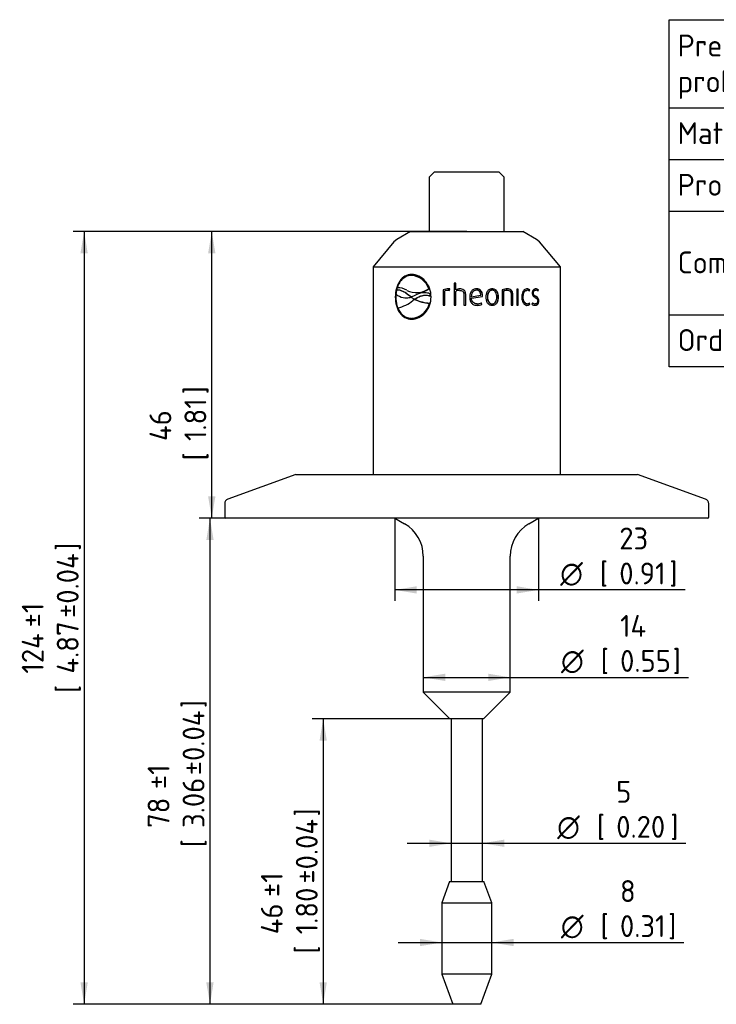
# Model space of a CAD drawing. Header units: millimetres. Extents: x 0 to 296, y -88 to 206.
# Tile 3 of 4: x 82 to 194, y 48 to 206. Entities that reach past the tile are written whole.
import ezdxf
from ezdxf.enums import TextEntityAlignment as Align

# ---------------------------------------------------------------- set-up
doc = ezdxf.new("R2010")
doc.units = ezdxf.units.MM
doc.layers.add('Default', color=7, linetype='Continuous')
doc.layers.add('SRV-HS-X3-25T', color=7, linetype='Continuous')
doc.styles.add('SEACAD_Solid_Edge_ISO', font='seiso.ttf')
doc.styles.add('SEACAD_Solid_Edge_ISO1_Symbols', font='semeci1.ttf')
doc.dimstyles.new('Rheonics_Publish', dxfattribs={"dimtxt": 3.5, "dimasz": 3.5, "dimexe": 1.75, "dimexo": 0, "dimgap": 0.875, "dimtad": 1, "dimdec": 0, "dimdsep": 46, "dimtxsty": 'SEACAD_Solid_Edge_ISO', "dimblk1": '_SE_FILLED', "dimblk2": '_SE_FILLED', "dimsah": 1, "dimcen": 1.75, "dimazin": 0, "dimtfac": 0.5, "dimtdec": 3, "dimtmove": 0, "dimatfit": 3, "dimfxl": 1, "dimarcsym": 0})

# ---------------------------------------------------------------- blocks, each defined once
blk = doc.blocks.new('SE')
at = {"layer": 'Default', "color": 7, "linetype": 'Continuous'}
for p, q in [((241.54, 205.6), (241.54, 191.52)), ((186.22, 191.52), (293.6, 191.52)), ((241.54, 191.52), (241.54, 183.25)), ((186.22, 183.25), (293.6, 183.25)), ((241.54, 183.25), (241.54, 174.97)), ((186.22, 174.97), (293.6, 174.97)), ((241.54, 174.97), (241.54, 166.69)), ((241.54, 166.69), (293.6, 166.69)), ((241.54, 166.69), (241.54, 158.41)), ((186.22, 158.41), (293.6, 158.41)), ((241.54, 158.41), (241.54, 150.06))]:
    blk.add_line(p, q, dxfattribs=at)
blk.add_lwpolyline([(186.22, 150.06), (186.22, 205.6), (293.6, 205.6), (293.6, 150.06), (186.22, 150.06)], dxfattribs=at)
at = {"layer": 'Default', "color": 7, "linetype": 'Continuous', "style": 'SEACAD_Solid_Edge_ISO'}
for s, p in [('Pressure-Rating of the sensor', (187.57, 203.22)), ('As specified in order', (242.81, 203.22)), ('probe', (187.57, 197.49)), ('confirmation', (242.81, 197.49)), ('Material', (187.57, 189.21)), ('316L', (242.81, 189.21)), ('Tri-Clamp 2.5"', (242.81, 180.94)), ('Process connection', (187.57, 180.94)), ('ISO1127 DN50', (242.81, 172.66)), ('Compatible with', (187.57, 168.52)), ('ASME-BPE 2 1/2"', (242.81, 164.38)), ('Order Code', (187.57, 156.1)), ('SRV-HD-X3-25T', (242.81, 156.1))]:
    blk.add_text(s, height=3.5, dxfattribs=at).set_placement(p, align=Align.TOP_LEFT)
blk = doc.blocks.new('SE1')
at = {"layer": 'SRV-HS-X3-25T', "color": 7, "linetype": 'Continuous'}
for p, q in [((148.61, 181.22), (147.81, 180.42)), ((159.01, 181.22), (148.61, 181.22)), ((159.81, 180.42), (159.01, 181.22)), ((147.81, 180.42), (147.81, 171.72)), ((159.81, 171.72), (159.81, 180.42)), ((144.81, 171.72), (142.63, 170.46)), ((144.81, 171.72), (162.81, 171.72)), ((164.99, 170.46), (162.81, 171.72)), ((142.63, 170.46), (142.16, 170.07)), ((165.45, 170.07), (164.99, 170.46)), ((142.16, 170.07), (138.81, 166.07)), ((168.81, 166.07), (165.45, 170.07)), ((138.81, 166.07), (168.81, 166.07)), ((138.81, 166.07), (138.81, 132.86)), ((168.81, 132.86), (168.81, 166.07)), ((144.93, 164.69), (144.88, 164.69)), ((145.04, 164.69), (144.99, 164.69)), ((142.58, 162.32), (142.48, 161.69)), ((142.8, 162.34), (142.74, 162.34)), ((147.78, 162.57), (147.73, 162.57)), ((150.05, 162.37), (150.03, 162.37)), ((150.03, 162.37), (150.03, 159.95)), ((150.05, 162.37), (150.05, 159.95)), ((150.87, 162.31), (150.85, 162.31)), ((150.85, 162.31), (151.03, 162.3)), ((150.9, 162.55), (150.88, 162.55)), ((150.92, 162.31), (150.9, 162.31)), ((150.92, 162.31), (151.03, 162.3)), ((151.03, 162.3), (151.09, 162.53)), ((152.05, 163.45), (151.78, 163.45)), ((151.78, 163.45), (151.78, 159.95)), ((151.79, 163.45), (151.79, 159.95)), ((152.05, 162.38), (152.05, 163.45)), ((152.06, 162.38), (152.05, 162.38)), ((152.66, 162.3), (152.65, 162.3)), ((152.7, 162.54), (152.69, 162.54)), ((155.35, 162.32), (155.36, 162.32)), ((157.86, 162.31), (157.89, 162.31)), ((159.49, 162.37), (159.49, 159.95)), ((160.27, 162.31), (160.31, 162.31)), ((162.07, 162.5), (161.83, 162.5)), ((161.83, 162.5), (161.83, 159.95)), ((162.01, 159.95), (162.01, 162.5)), ((162.07, 159.95), (162.07, 162.5)), ((163.41, 162.31), (163.48, 162.31)), ((163.79, 162.2), (163.85, 162.37)), ((163.84, 162.16), (163.92, 162.37)), ((163.85, 162.37), (163.92, 162.37)), ((164.79, 162.32), (164.87, 162.32)), ((165.16, 162.21), (165.22, 162.37)), ((165.22, 162.37), (165.29, 162.37)), ((165.22, 162.16), (165.29, 162.37)), ((142.44, 161.26), (142.37, 161.26)), ((144.19, 161.11), (144.24, 161.11)), ((144.57, 161.49), (144.52, 161.49)), ((144.84, 161.25), (144.52, 161.49)), ((144.89, 161.25), (144.57, 161.49)), ((144.89, 161.25), (144.84, 161.25)), ((144.92, 161.24), (144.84, 161.25)), ((144.85, 161.22), (144.88, 161.22)), ((144.88, 161.22), (145.45, 160.88)), ((144.93, 161.25), (144.89, 161.25)), ((145.52, 161.49), (144.92, 161.24)), ((145.43, 160.86), (145.18, 160.67)), ((145.48, 160.87), (145.43, 160.86)), ((145.47, 160.86), (145.43, 160.86)), ((145.49, 160.88), (145.45, 160.88)), ((145.52, 160.87), (145.47, 160.86)), ((145.52, 160.87), (145.48, 160.87)), ((145.79, 161.93), (145.84, 161.93)), ((147.01, 161.91), (146.96, 161.91)), ((147.98, 161.76), (147.93, 161.76)), ((147.97, 161.37), (147.93, 161.76)), ((148.01, 161.37), (147.97, 161.37)), ((148.01, 161.37), (147.98, 161.76)), ((150.3, 159.95), (150.3, 162.21)), ((152.05, 159.95), (152.05, 162.14)), ((153.36, 161.69), (153.36, 161.69)), ((153.36, 161.69), (153.36, 159.95)), ((153.36, 161.69), (153.36, 159.95)), ((153.64, 159.95), (153.64, 161.71)), ((154.54, 161.29), (156.07, 161.51)), ((154.54, 161.29), (154.54, 161.29)), ((154.55, 161.08), (156.31, 161.34)), ((154.55, 161.08), (156.33, 161.34)), ((154.55, 161.08), (154.55, 161.08)), ((156.31, 161.34), (156.32, 161.49)), ((156.31, 161.34), (156.33, 161.34)), ((156.32, 161.49), (156.33, 161.49)), ((156.33, 161.34), (156.33, 161.49)), ((157.12, 161.23), (157.14, 161.23)), ((158.85, 161.23), (158.89, 161.23)), ((159.71, 159.95), (159.71, 162.21)), ((159.71, 162.21), (159.75, 162.21)), ((159.75, 159.95), (159.75, 162.21)), ((160.93, 161.69), (160.93, 159.95)), ((161.12, 159.95), (161.12, 161.71)), ((161.12, 161.71), (161.17, 161.71)), ((161.17, 159.95), (161.17, 161.71)), ((162.78, 161.23), (162.84, 161.23)), ((164.42, 161.89), (164.49, 161.89)), ((147.88, 160.26), (147.84, 160.26)), ((150.03, 159.95), (150.3, 159.95)), ((151.78, 159.95), (152.05, 159.95)), ((153.36, 159.95), (153.64, 159.95)), ((155.46, 159.91), (155.47, 159.91)), ((155.47, 160.14), (155.48, 160.14)), ((156.24, 160.08), (156.14, 160.3)), ((156.25, 160.08), (156.16, 160.3)), ((156.24, 160.08), (156.25, 160.08)), ((157.86, 160.14), (157.89, 160.14)), ((159.49, 159.95), (159.75, 159.95)), ((160.93, 159.95), (161.17, 159.95)), ((161.83, 159.95), (162.07, 159.95)), ((163.41, 160.15), (163.48, 160.15)), ((163.85, 160.08), (163.79, 160.26)), ((163.92, 160.08), (163.84, 160.29)), ((163.85, 160.08), (163.92, 160.08)), ((164.32, 160.3), (164.24, 160.08)), ((164.68, 160.14), (164.75, 160.14)), ((165.28, 160.6), (165.35, 160.6)), ((145.08, 157.83), (145.13, 157.83)), ((126.46, 132.86), (115.58, 128.9)), ((126.46, 132.86), (181.15, 132.86)), ((192.03, 128.9), (181.15, 132.86)), ((115.06, 128.15), (115.06, 126.06)), ((192.56, 126.06), (192.56, 128.15)), ((192.36, 125.86), (115.26, 125.86)), ((142.31, 125.86), (143.86, 124.97)), ((163.76, 124.97), (165.3, 125.86)), ((146.86, 119.77), (146.86, 98.02)), ((160.76, 98.02), (160.76, 119.77)), ((160.76, 98.02), (146.86, 98.02)), ((146.86, 98.02), (151.11, 93.77)), ((156.51, 93.77), (160.76, 98.02)), ((156.51, 93.77), (151.11, 93.77)), ((151.3, 93.77), (151.3, 67.76)), ((156.32, 67.76), (156.32, 93.77)), ((151.06, 67.76), (149.81, 64.33)), ((151.06, 67.76), (156.56, 67.76)), ((157.81, 64.33), (156.56, 67.76)), ((149.81, 64.33), (157.81, 64.33)), ((149.81, 64.33), (149.81, 52.9)), ((157.81, 52.9), (157.81, 64.33)), ((157.81, 52.9), (149.81, 52.9)), ((149.81, 52.9), (151.56, 48.09)), ((156.06, 48.09), (157.81, 52.9)), ((156.06, 48.09), (151.56, 48.09))]:
    blk.add_line(p, q, dxfattribs=at)
for centre, radius, start, end in [((144.78, 161.58), 3.11, 18.4999, 86.1176), ((144.83, 161.58), 3.11, 18.5075, 86.1059), ((142.85, 160.28), 2.44, 56.2991, 93.9325), ((145.75, 165.32), 3.39, 242.8184, 305.6787), ((145.8, 165.33), 3.39, 270.5575, 305.6844), ((150.86, 160.45), 2.1, 89.5326, 113.5431), ((150.88, 160.47), 2.07, 89.5341, 113.6923), ((150.83, 160.83), 1.48, 89.2309, 111.0846), ((150.96, 161.93), 0.619, 76.7264, 96.9955), ((152.72, 161.11), 1.43, 91.1175, 117.8808), ((152.67, 161.08), 1.23, 90.6654, 120.0613), ((152.73, 161.13), 1.41, 91.1347, 118.0499), ((160.31, 160.52), 2.02, 90.0786, 113.9903), ((160.25, 160.84), 1.48, 89.4045, 111.6178), ((160.29, 160.82), 1.49, 89.4049, 111.4803), ((163.39, 161.86), 0.684, 48.1182, 89.5731), ((163.46, 161.85), 0.691, 48.3393, 89.6093), ((163.47, 161.75), 0.558, 47.5106, 88.9653), ((164.78, 161.9), 0.642, 46.6903, 89.936), ((164.85, 161.9), 0.648, 46.9151, 89.9737), ((164.85, 161.79), 0.534, 45.0444, 88.0475), ((144.1, 163.64), 2.53, 230.4463, 287.3081), ((141.62, 164.94), 5.56, 282.1927, 309.8702), ((144.15, 163.63), 2.53, 272.0178, 287.3294), ((148.08, 166.17), 5.92, 243.7976, 267.6141), ((147.02, 158.98), 2.93, 71.8329, 120.8843), ((148.13, 166.17), 5.91, 243.7927, 267.6195), ((147.07, 158.98), 2.93, 71.8329, 91.1602), ((144.76, 160.98), 3.16, 274.2135, 346.9345), ((144.8, 160.99), 3.17, 275.9833, 346.8342), ((155.49, 161.58), 1.68, 268.8191, 296.4176), ((155.5, 161.6), 1.7, 268.8208, 296.253), ((155.49, 161.61), 1.47, 269.4308, 297.0026), ((163.4, 160.58), 0.673, 270.0679, 312.2409), ((163.45, 160.6), 0.697, 270.3792, 311.4693), ((163.47, 160.7), 0.557, 270.9876, 312.5425), ((164.77, 160.8), 0.889, 233.4447, 268.7134), ((164.72, 160.91), 0.773, 237.3661, 266.4954), ((164.8, 160.92), 0.782, 232.4563, 266.5347), ((115.86, 128.15), 0.8, 110, 180), ((191.76, 128.15), 0.8, 0, 70), ((115.26, 126.06), 0.2, 180, 270), ((192.36, 126.06), 0.2, 270, 0), ((140.86, 119.77), 6, 0, 60), ((166.76, 119.77), 6, 120, 180)]:
    blk.add_arc(centre, radius, start, end, dxfattribs=at)
for points, knots in [([(144.99, 164.84), (144.61, 164.83), (144.24, 164.75), (143.59, 164.39), (143.31, 164.12), (142.85, 163.46), (142.67, 163.06), (142.43, 162.19), (142.38, 161.73), (142.37, 161.26)], [0, 0, 0, 0, 0.25, 0.25, 0.5, 0.5, 0.75, 0.75, 1, 1, 1, 1]), ([(145.05, 164.84), (144.67, 164.83), (144.3, 164.74), (143.65, 164.38), (143.37, 164.11), (142.91, 163.45), (142.74, 163.06), (142.5, 162.19), (142.45, 161.73), (142.44, 161.26)], [0, 0, 0, 0, 0.25, 0.25, 0.5, 0.5, 0.75, 0.75, 1, 1, 1, 1]), ([(144.99, 164.69), (144.92, 164.69), (144.86, 164.69), (144.73, 164.68), (144.66, 164.67), (144.48, 164.63), (144.35, 164.6), (144.11, 164.51), (144, 164.45), (143.78, 164.32), (143.67, 164.24), (143.37, 163.98), (143.2, 163.77), (142.97, 163.4), (142.91, 163.28), (142.81, 163.07), (142.79, 163), (142.73, 162.86), (142.71, 162.79), (142.68, 162.71)], [0, 0, 0, 0, 0.0625, 0.0625, 0.125, 0.125, 0.25, 0.25, 0.375, 0.375, 0.5, 0.5, 0.75, 0.75, 0.875, 0.875, 0.9375, 0.9375, 1, 1, 1, 1]), ([(148.11, 161.26), (148.1, 161.73), (148.02, 162.2), (147.69, 163.07), (147.45, 163.46), (146.85, 164.13), (146.5, 164.39), (145.76, 164.75), (145.37, 164.83), (144.99, 164.84)], [0, 0, 0, 0, 0.25, 0.25, 0.5, 0.5, 0.75, 0.75, 1, 1, 1, 1]), ([(144.52, 161.49), (144.44, 161.56), (144.37, 161.62), (144.21, 161.74), (144.13, 161.8), (143.89, 161.97), (143.72, 162.07), (143.4, 162.22), (143.23, 162.28), (142.98, 162.33), (142.9, 162.34), (142.74, 162.34), (142.66, 162.33), (142.58, 162.32)], [0, 0, 0, 0, 0.125, 0.125, 0.25, 0.25, 0.5, 0.5, 0.75, 0.75, 0.875, 0.875, 1, 1, 1, 1]), ([(144.57, 161.49), (144.49, 161.56), (144.41, 161.62), (144.26, 161.75), (144.18, 161.8), (143.94, 161.97), (143.77, 162.07), (143.45, 162.22), (143.28, 162.28), (143.04, 162.33), (142.95, 162.34), (142.84, 162.34), (142.82, 162.34), (142.79, 162.34)], [0, 0, 0, 0, 0.125, 0.125, 0.25, 0.25, 0.5, 0.5, 0.75, 0.75, 0.875, 0.875, 0.914406, 0.914406, 0.914406, 0.914406]), ([(152.65, 162.3), (152.74, 162.3), (152.83, 162.3), (153, 162.25), (153.09, 162.22), (153.23, 162.11), (153.28, 162.04), (153.35, 161.87), (153.36, 161.78), (153.36, 161.69)], [0, 0, 0, 0, 0.25, 0.25, 0.5, 0.5, 0.75, 0.75, 1, 1, 1, 1]), ([(152.66, 162.3), (152.75, 162.3), (152.84, 162.3), (153.01, 162.25), (153.09, 162.22), (153.23, 162.11), (153.29, 162.03), (153.35, 161.87), (153.36, 161.78), (153.36, 161.69)], [0, 0, 0, 0, 0.25, 0.25, 0.5, 0.5, 0.75, 0.75, 1, 1, 1, 1]), ([(153.64, 161.71), (153.64, 161.77), (153.64, 161.83), (153.61, 161.94), (153.6, 162), (153.55, 162.11), (153.52, 162.16), (153.45, 162.26), (153.41, 162.3), (153.27, 162.42), (153.16, 162.47), (152.93, 162.53), (152.81, 162.54), (152.69, 162.54)], [0, 0, 0, 0, 0.125, 0.125, 0.25, 0.25, 0.375, 0.375, 0.5, 0.5, 0.75, 0.75, 1, 1, 1, 1]), ([(155.36, 162.55), (155.28, 162.54), (155.2, 162.54), (155.04, 162.5), (154.97, 162.48), (154.76, 162.37), (154.63, 162.26), (154.45, 162), (154.38, 161.85), (154.32, 161.63), (154.31, 161.55), (154.29, 161.39), (154.29, 161.31), (154.29, 161.23)], [0, 0, 0, 0, 0.125, 0.125, 0.25, 0.25, 0.5, 0.5, 0.75, 0.75, 0.875, 0.875, 1, 1, 1, 1]), ([(155.36, 162.32), (155.24, 162.32), (155.11, 162.29), (154.9, 162.18), (154.8, 162.09), (154.66, 161.89), (154.62, 161.77), (154.56, 161.53), (154.55, 161.41), (154.54, 161.29)], [0, 0, 0, 0, 0.25, 0.25, 0.5, 0.5, 0.75, 0.75, 1, 1, 1, 1]), ([(155.35, 162.32), (155.23, 162.32), (155.1, 162.29), (154.89, 162.18), (154.79, 162.09), (154.66, 161.89), (154.61, 161.77), (154.55, 161.53), (154.54, 161.41), (154.54, 161.29)], [0, 0, 0, 0, 0.25, 0.25, 0.5, 0.5, 0.75, 0.75, 1, 1, 1, 1]), ([(156.32, 161.49), (156.31, 161.56), (156.31, 161.63), (156.29, 161.76), (156.28, 161.83), (156.22, 162.02), (156.16, 162.15), (155.99, 162.35), (155.87, 162.43), (155.68, 162.5), (155.62, 162.52), (155.49, 162.54), (155.42, 162.54), (155.35, 162.55)], [0, 0, 0, 0, 0.125, 0.125, 0.25, 0.25, 0.5, 0.5, 0.75, 0.75, 0.875, 0.875, 1, 1, 1, 1]), ([(156.33, 161.49), (156.33, 161.56), (156.33, 161.63), (156.31, 161.76), (156.3, 161.83), (156.24, 162.02), (156.18, 162.15), (156, 162.35), (155.88, 162.43), (155.69, 162.5), (155.63, 162.52), (155.5, 162.54), (155.43, 162.54), (155.36, 162.55)], [0, 0, 0, 0, 0.125, 0.125, 0.25, 0.25, 0.5, 0.5, 0.75, 0.75, 0.875, 0.875, 1, 1, 1, 1]), ([(156.07, 161.51), (156.06, 161.61), (156.05, 161.72), (156, 161.91), (155.96, 162.01), (155.84, 162.17), (155.75, 162.23), (155.56, 162.31), (155.46, 162.32), (155.36, 162.32)], [0, 0, 0, 0, 0.25, 0.25, 0.5, 0.5, 0.75, 0.75, 1, 1, 1, 1]), ([(157.89, 162.55), (157.81, 162.54), (157.74, 162.54), (157.59, 162.5), (157.51, 162.48), (157.31, 162.37), (157.19, 162.26), (157.02, 162), (156.96, 161.85), (156.9, 161.62), (156.89, 161.54), (156.87, 161.39), (156.87, 161.31), (156.87, 161.23)], [0, 0, 0, 0, 0.125, 0.125, 0.25, 0.25, 0.5, 0.5, 0.75, 0.75, 0.875, 0.875, 1, 1, 1, 1]), ([(157.86, 162.31), (157.8, 162.31), (157.74, 162.31), (157.62, 162.28), (157.57, 162.25), (157.41, 162.16), (157.33, 162.06), (157.21, 161.84), (157.18, 161.72), (157.13, 161.48), (157.12, 161.35), (157.12, 161.23)], [0, 0, 0, 0, 0.125, 0.125, 0.25, 0.25, 0.5, 0.5, 0.75, 0.75, 1, 1, 1, 1]), ([(157.89, 162.31), (157.83, 162.31), (157.77, 162.31), (157.65, 162.28), (157.59, 162.25), (157.44, 162.16), (157.35, 162.06), (157.24, 161.84), (157.2, 161.72), (157.15, 161.48), (157.14, 161.35), (157.14, 161.23)], [0, 0, 0, 0, 0.125, 0.125, 0.25, 0.25, 0.5, 0.5, 0.75, 0.75, 1, 1, 1, 1]), ([(158.85, 161.23), (158.85, 161.31), (158.85, 161.39), (158.83, 161.54), (158.82, 161.62), (158.79, 161.77), (158.76, 161.85), (158.71, 161.99), (158.67, 162.06), (158.59, 162.19), (158.54, 162.25), (158.43, 162.36), (158.37, 162.41), (158.23, 162.48), (158.16, 162.5), (158.01, 162.54), (157.94, 162.54), (157.86, 162.55)], [0, 0, 0, 0, 0.125, 0.125, 0.25, 0.25, 0.375, 0.375, 0.5, 0.5, 0.625, 0.625, 0.75, 0.75, 0.875, 0.875, 1, 1, 1, 1]), ([(158.89, 161.23), (158.89, 161.31), (158.88, 161.39), (158.87, 161.54), (158.85, 161.62), (158.82, 161.77), (158.8, 161.85), (158.74, 161.99), (158.7, 162.06), (158.62, 162.2), (158.57, 162.26), (158.46, 162.36), (158.4, 162.41), (158.26, 162.48), (158.19, 162.5), (158.04, 162.54), (157.97, 162.54), (157.89, 162.55)], [0, 0, 0, 0, 0.125, 0.125, 0.25, 0.25, 0.375, 0.375, 0.5, 0.5, 0.625, 0.625, 0.75, 0.75, 0.875, 0.875, 1, 1, 1, 1]), ([(158.62, 161.23), (158.62, 161.35), (158.61, 161.48), (158.57, 161.72), (158.53, 161.84), (158.42, 162.06), (158.34, 162.16), (158.18, 162.25), (158.13, 162.28), (158.01, 162.31), (157.95, 162.31), (157.89, 162.31)], [0, 0, 0, 0, 0.25, 0.25, 0.5, 0.5, 0.75, 0.75, 0.875, 0.875, 1, 1, 1, 1]), ([(161.12, 161.71), (161.12, 161.77), (161.12, 161.83), (161.1, 161.95), (161.09, 162.01), (161.05, 162.12), (161.02, 162.17), (160.96, 162.27), (160.92, 162.31), (160.79, 162.42), (160.69, 162.47), (160.49, 162.53), (160.38, 162.54), (160.27, 162.55)], [0, 0, 0, 0, 0.125, 0.125, 0.25, 0.25, 0.375, 0.375, 0.5, 0.5, 0.75, 0.75, 1, 1, 1, 1]), ([(161.17, 161.71), (161.17, 161.77), (161.17, 161.83), (161.15, 161.95), (161.14, 162.01), (161.1, 162.12), (161.07, 162.17), (161, 162.27), (160.97, 162.31), (160.84, 162.43), (160.74, 162.47), (160.53, 162.53), (160.42, 162.54), (160.31, 162.55)], [0, 0, 0, 0, 0.125, 0.125, 0.25, 0.25, 0.375, 0.375, 0.5, 0.5, 0.75, 0.75, 1, 1, 1, 1]), ([(160.31, 162.31), (160.39, 162.31), (160.47, 162.31), (160.62, 162.26), (160.69, 162.22), (160.81, 162.11), (160.86, 162.03), (160.92, 161.87), (160.93, 161.78), (160.93, 161.69)], [0, 0, 0, 0, 0.25, 0.25, 0.5, 0.5, 0.75, 0.75, 1, 1, 1, 1]), ([(163.46, 162.55), (163.34, 162.54), (163.22, 162.51), (162.99, 162.37), (162.89, 162.26), (162.74, 162), (162.69, 161.85), (162.65, 161.62), (162.63, 161.55), (162.62, 161.39), (162.62, 161.31), (162.62, 161.23)], [0, 0, 0, 0, 0.25, 0.25, 0.5, 0.5, 0.75, 0.75, 0.875, 0.875, 1, 1, 1, 1]), ([(162.78, 161.23), (162.79, 161.35), (162.79, 161.48), (162.83, 161.73), (162.87, 161.85), (162.97, 162.06), (163.05, 162.15), (163.17, 162.25), (163.22, 162.27), (163.31, 162.3), (163.36, 162.31), (163.41, 162.31)], [0, 0, 0, 0, 0.25, 0.25, 0.5, 0.5, 0.75, 0.75, 0.875, 0.875, 1, 1, 1, 1]), ([(162.84, 161.23), (162.85, 161.35), (162.85, 161.48), (162.9, 161.73), (162.93, 161.85), (163.01, 162.01), (163.04, 162.06), (163.11, 162.15), (163.15, 162.19), (163.24, 162.25), (163.28, 162.27), (163.38, 162.3), (163.43, 162.31), (163.48, 162.31)], [0, 0, 0, 0, 0.25, 0.25, 0.5, 0.5, 0.625, 0.625, 0.75, 0.75, 0.875, 0.875, 1, 1, 1, 1]), ([(164.85, 162.55), (164.79, 162.54), (164.72, 162.54), (164.59, 162.49), (164.53, 162.45), (164.42, 162.33), (164.37, 162.26), (164.32, 162.13), (164.31, 162.08), (164.29, 161.99), (164.29, 161.94), (164.29, 161.89)], [0, 0, 0, 0, 0.25, 0.25, 0.5, 0.5, 0.75, 0.75, 0.875, 0.875, 1, 1, 1, 1]), ([(164.42, 161.89), (164.42, 161.95), (164.43, 162.02), (164.47, 162.13), (164.5, 162.18), (164.58, 162.25), (164.62, 162.28), (164.7, 162.31), (164.75, 162.32), (164.79, 162.32)], [0, 0, 0, 0, 0.25, 0.25, 0.5, 0.5, 0.75, 0.75, 1, 1, 1, 1]), ([(164.49, 161.89), (164.49, 161.95), (164.5, 162.02), (164.55, 162.13), (164.58, 162.18), (164.65, 162.25), (164.69, 162.28), (164.78, 162.31), (164.82, 162.32), (164.87, 162.32)], [0, 0, 0, 0, 0.25, 0.25, 0.5, 0.5, 0.75, 0.75, 1, 1, 1, 1]), ([(142.37, 161.26), (142.38, 160.78), (142.43, 160.31), (142.67, 159.45), (142.84, 159.05), (143.31, 158.39), (143.59, 158.13), (144.24, 157.77), (144.61, 157.69), (144.99, 157.67)], [0, 0, 0, 0, 0.25, 0.25, 0.5, 0.5, 0.75, 0.75, 1, 1, 1, 1]), ([(142.44, 161.26), (142.45, 160.79), (142.5, 160.31), (142.74, 159.45), (142.92, 159.06), (143.37, 158.4), (143.66, 158.13), (144.3, 157.77), (144.67, 157.69), (145.05, 157.67)], [0, 0, 0, 0, 0.25, 0.25, 0.5, 0.5, 0.75, 0.75, 1, 1, 1, 1]), ([(144.99, 157.67), (145.37, 157.69), (145.77, 157.77), (146.5, 158.13), (146.86, 158.39), (147.45, 159.05), (147.69, 159.45), (148.02, 160.32), (148.1, 160.79), (148.11, 161.26)], [0, 0, 0, 0, 0.25, 0.25, 0.5, 0.5, 0.75, 0.75, 1, 1, 1, 1]), ([(145.45, 160.88), (145.54, 160.94), (145.63, 161), (145.82, 161.12), (145.91, 161.17), (146.21, 161.32), (146.42, 161.4), (146.74, 161.48), (146.85, 161.5), (147.07, 161.52), (147.18, 161.53), (147.41, 161.52), (147.52, 161.5), (147.69, 161.47), (147.75, 161.45), (147.86, 161.42), (147.91, 161.39), (147.97, 161.37)], [0, 0, 0, 0, 0.125, 0.125, 0.25, 0.25, 0.5, 0.5, 0.625, 0.625, 0.75, 0.75, 0.875, 0.875, 0.9375, 0.9375, 1, 1, 1, 1]), ([(145.49, 160.88), (145.59, 160.94), (145.68, 161), (145.87, 161.12), (145.96, 161.17), (146.26, 161.32), (146.47, 161.4), (146.79, 161.48), (146.89, 161.5), (147.06, 161.52), (147.11, 161.52), (147.16, 161.52)], [0, 0, 0, 0, 0.125, 0.125, 0.25, 0.25, 0.5, 0.5, 0.625, 0.625, 0.6840634, 0.6840634, 0.6840634, 0.6840634]), ([(154.29, 161.23), (154.29, 161.14), (154.29, 161.06), (154.31, 160.89), (154.33, 160.81), (154.39, 160.57), (154.46, 160.41), (154.68, 160.15), (154.82, 160.05), (155.05, 159.96), (155.13, 159.94), (155.3, 159.91), (155.38, 159.91), (155.47, 159.91)], [0, 0, 0, 0, 0.125, 0.125, 0.25, 0.25, 0.5, 0.5, 0.75, 0.75, 0.875, 0.875, 1, 1, 1, 1]), ([(155.47, 160.14), (155.34, 160.14), (155.22, 160.16), (154.99, 160.24), (154.88, 160.31), (154.72, 160.49), (154.66, 160.6), (154.6, 160.77), (154.58, 160.83), (154.56, 160.95), (154.55, 161.02), (154.55, 161.08)], [0, 0, 0, 0, 0.25, 0.25, 0.5, 0.5, 0.75, 0.75, 0.875, 0.875, 1, 1, 1, 1]), ([(155.48, 160.14), (155.35, 160.14), (155.23, 160.16), (155, 160.24), (154.89, 160.31), (154.72, 160.49), (154.66, 160.6), (154.6, 160.77), (154.59, 160.83), (154.57, 160.95), (154.56, 161.02), (154.55, 161.08)], [0, 0, 0, 0, 0.25, 0.25, 0.5, 0.5, 0.75, 0.75, 0.875, 0.875, 1, 1, 1, 1]), ([(156.87, 161.23), (156.87, 161.15), (156.87, 161.07), (156.89, 160.91), (156.9, 160.83), (156.94, 160.68), (156.96, 160.61), (157.02, 160.46), (157.06, 160.39), (157.15, 160.26), (157.2, 160.2), (157.31, 160.09), (157.37, 160.05), (157.51, 159.97), (157.59, 159.95), (157.73, 159.91), (157.81, 159.91), (157.89, 159.91)], [0, 0, 0, 0, 0.125, 0.125, 0.25, 0.25, 0.375, 0.375, 0.5, 0.5, 0.625, 0.625, 0.75, 0.75, 0.875, 0.875, 1, 1, 1, 1]), ([(157.12, 161.23), (157.12, 161.1), (157.13, 160.98), (157.18, 160.74), (157.21, 160.62), (157.33, 160.4), (157.41, 160.3), (157.57, 160.2), (157.62, 160.18), (157.74, 160.15), (157.8, 160.14), (157.86, 160.14)], [0, 0, 0, 0, 0.25, 0.25, 0.5, 0.5, 0.75, 0.75, 0.875, 0.875, 1, 1, 1, 1]), ([(157.14, 161.23), (157.14, 161.1), (157.15, 160.98), (157.2, 160.74), (157.24, 160.62), (157.35, 160.4), (157.44, 160.3), (157.59, 160.2), (157.65, 160.18), (157.77, 160.15), (157.83, 160.14), (157.89, 160.14)], [0, 0, 0, 0, 0.25, 0.25, 0.5, 0.5, 0.75, 0.75, 0.875, 0.875, 1, 1, 1, 1]), ([(157.86, 159.91), (157.94, 159.91), (158.01, 159.91), (158.16, 159.95), (158.23, 159.97), (158.43, 160.08), (158.55, 160.2), (158.71, 160.46), (158.77, 160.61), (158.82, 160.84), (158.83, 160.91), (158.85, 161.07), (158.85, 161.15), (158.85, 161.23)], [0, 0, 0, 0, 0.125, 0.125, 0.25, 0.25, 0.5, 0.5, 0.75, 0.75, 0.875, 0.875, 1, 1, 1, 1]), ([(157.89, 160.14), (157.95, 160.14), (158.01, 160.15), (158.13, 160.18), (158.18, 160.2), (158.34, 160.3), (158.42, 160.4), (158.53, 160.61), (158.57, 160.73), (158.61, 160.98), (158.62, 161.1), (158.62, 161.23)], [0, 0, 0, 0, 0.125, 0.125, 0.25, 0.25, 0.5, 0.5, 0.75, 0.75, 1, 1, 1, 1]), ([(157.89, 159.91), (157.97, 159.91), (158.04, 159.91), (158.19, 159.95), (158.26, 159.97), (158.46, 160.08), (158.58, 160.19), (158.75, 160.46), (158.8, 160.61), (158.85, 160.83), (158.87, 160.91), (158.88, 161.07), (158.89, 161.15), (158.89, 161.23)], [0, 0, 0, 0, 0.125, 0.125, 0.25, 0.25, 0.5, 0.5, 0.75, 0.75, 0.875, 0.875, 1, 1, 1, 1]), ([(162.62, 161.23), (162.62, 161.15), (162.62, 161.07), (162.63, 160.91), (162.65, 160.83), (162.69, 160.6), (162.74, 160.45), (162.86, 160.26), (162.9, 160.2), (162.99, 160.09), (163.05, 160.05), (163.16, 159.98), (163.22, 159.95), (163.34, 159.92), (163.4, 159.91), (163.46, 159.91)], [0, 0, 0, 0, 0.125, 0.125, 0.25, 0.25, 0.5, 0.5, 0.625, 0.625, 0.75, 0.75, 0.875, 0.875, 1, 1, 1, 1]), ([(163.41, 160.15), (163.31, 160.15), (163.22, 160.18), (163.05, 160.31), (162.97, 160.4), (162.87, 160.61), (162.83, 160.73), (162.79, 160.98), (162.79, 161.1), (162.78, 161.23)], [0, 0, 0, 0, 0.25, 0.25, 0.5, 0.5, 0.75, 0.75, 1, 1, 1, 1]), ([(163.48, 160.15), (163.38, 160.15), (163.28, 160.18), (163.11, 160.3), (163.04, 160.4), (162.93, 160.61), (162.9, 160.73), (162.85, 160.98), (162.85, 161.1), (162.84, 161.23)], [0, 0, 0, 0, 0.25, 0.25, 0.5, 0.5, 0.75, 0.75, 1, 1, 1, 1]), ([(164.29, 161.89), (164.29, 161.8), (164.3, 161.7), (164.36, 161.54), (164.4, 161.46), (164.49, 161.34), (164.55, 161.3), (164.66, 161.22), (164.72, 161.19), (164.78, 161.15)], [0, 0, 0, 0, 0.25, 0.25, 0.5, 0.5, 0.75, 0.75, 1, 1, 1, 1]), ([(164.79, 161.37), (164.71, 161.41), (164.62, 161.46), (164.5, 161.58), (164.47, 161.63), (164.43, 161.75), (164.42, 161.82), (164.42, 161.89)], [0, 0, 0, 0, 0.5, 0.5, 0.75, 0.75, 1, 1, 1, 1]), ([(164.87, 161.37), (164.78, 161.41), (164.69, 161.46), (164.58, 161.58), (164.54, 161.63), (164.5, 161.75), (164.49, 161.82), (164.49, 161.89)], [0, 0, 0, 0, 0.5, 0.5, 0.75, 0.75, 1, 1, 1, 1]), ([(164.78, 161.15), (164.87, 161.1), (164.96, 161.05), (165.08, 160.93), (165.11, 160.88), (165.16, 160.75), (165.17, 160.68), (165.17, 160.61)], [0, 0, 0, 0, 0.5, 0.5, 0.75, 0.75, 1, 1, 1, 1]), ([(165.28, 160.6), (165.27, 160.7), (165.26, 160.8), (165.21, 160.97), (165.18, 161.05), (165.08, 161.17), (165.02, 161.22), (164.91, 161.3), (164.85, 161.33), (164.79, 161.37)], [0, 0, 0, 0, 0.25, 0.25, 0.5, 0.5, 0.75, 0.75, 1, 1, 1, 1]), ([(165.35, 160.6), (165.35, 160.7), (165.34, 160.8), (165.29, 160.97), (165.25, 161.05), (165.15, 161.17), (165.1, 161.22), (164.98, 161.3), (164.93, 161.33), (164.87, 161.37)], [0, 0, 0, 0, 0.25, 0.25, 0.5, 0.5, 0.75, 0.75, 1, 1, 1, 1]), ([(142.79, 159.51), (142.84, 159.38), (142.9, 159.25), (143.02, 159.02), (143.09, 158.91), (143.24, 158.71), (143.32, 158.61), (143.49, 158.43), (143.58, 158.35), (143.77, 158.2), (143.87, 158.14), (144.08, 158.02), (144.18, 157.98), (144.41, 157.9), (144.52, 157.87), (144.75, 157.83), (144.87, 157.83), (144.99, 157.82)], [0, 0, 0, 0, 0.125, 0.125, 0.25, 0.25, 0.375, 0.375, 0.5, 0.5, 0.625, 0.625, 0.75, 0.75, 0.875, 0.875, 1, 1, 1, 1]), ([(164.68, 159.91), (164.75, 159.91), (164.83, 159.92), (164.96, 159.96), (165.03, 160), (165.15, 160.12), (165.2, 160.2), (165.24, 160.34), (165.26, 160.39), (165.27, 160.5), (165.27, 160.55), (165.28, 160.6)], [0, 0, 0, 0, 0.25, 0.25, 0.5, 0.5, 0.75, 0.75, 0.875, 0.875, 1, 1, 1, 1]), ([(165.17, 160.61), (165.16, 160.54), (165.15, 160.46), (165.11, 160.34), (165.07, 160.28), (164.99, 160.2), (164.94, 160.18), (164.85, 160.14), (164.8, 160.14), (164.75, 160.14)], [0, 0, 0, 0, 0.25, 0.25, 0.5, 0.5, 0.75, 0.75, 1, 1, 1, 1]), ([(164.75, 159.91), (164.83, 159.91), (164.9, 159.92), (165.04, 159.96), (165.1, 160), (165.22, 160.12), (165.27, 160.2), (165.32, 160.34), (165.33, 160.39), (165.35, 160.5), (165.35, 160.55), (165.35, 160.6)], [0, 0, 0, 0, 0.25, 0.25, 0.5, 0.5, 0.75, 0.75, 0.875, 0.875, 1, 1, 1, 1])]:
    blk.add_open_spline(points, degree=3, knots=knots, dxfattribs=at)
blk.add_open_spline([(145.04, 164.69), (145, 164.69), (144.97, 164.69), (144.93, 164.69)], degree=3, dxfattribs=at)
blk = doc.blocks.new('DMBLK70')
at = {"layer": 'Default', "linetype": 'Continuous'}
for points in [[(150.36, 100.98), (146.86, 100.39), (150.36, 99.81)], [(157.26, 100.98), (157.26, 99.81), (160.76, 100.39)]]:
    blk.add_hatch(color=7, dxfattribs=at).paths.add_polyline_path(points)
at = {"layer": 'Default', "color": 7, "linetype": 'Continuous'}
blk.add_line((146.86, 100.39), (189.29, 100.39), dxfattribs=at)
for s, style, p in [('14', 'SEACAD_Solid_Edge_ISO', (178.36, 110.37)), ('O', 'SEACAD_Solid_Edge_ISO1_Symbols', (168.91, 104.77)), ('[', 'SEACAD_Solid_Edge_ISO', (175.26, 104.77)), ('0.55', 'SEACAD_Solid_Edge_ISO', (178.36, 104.77)), (']', 'SEACAD_Solid_Edge_ISO', (186.79, 104.77))]:
    blk.add_text(s, height=3.5, dxfattribs=dict(at, style=style)).set_placement(p, align=Align.TOP_LEFT)
blk = doc.blocks.new('_SE_FILLED')
at = {"color": 0}
blk.add_line((0, 0), (-1, 0), dxfattribs=at)
blk.add_solid([(0, 0), (-1, -0.1665), (-1, 0.1665), (0, 0)], dxfattribs=at)
blk = doc.blocks.new('DMBLK71')
at = {"layer": 'Default', "linetype": 'Continuous'}
for points in [[(112.41, 168.22), (113.58, 168.22), (112.99, 171.72)], [(112.41, 129.36), (112.99, 125.86), (113.58, 129.36)]]:
    blk.add_hatch(color=7, dxfattribs=at).paths.add_polyline_path(points)
at = {"layer": 'Default', "color": 7, "linetype": 'Continuous'}
for p, q in [((153.81, 171.72), (111.24, 171.72)), ((112.99, 125.86), (112.99, 171.72)), ((115.26, 125.86), (111.24, 125.86))]:
    blk.add_line(p, q, dxfattribs=at)
at = {"layer": 'Default', "color": 7, "linetype": 'Continuous', "style": 'SEACAD_Solid_Edge_ISO'}
for s, p in [(']', (108.62, 145.67)), ('1.81', (108.62, 138.2)), ('46', (103.02, 138.2)), ('[', (108.62, 135.09))]:
    blk.add_text(s, height=3.5, rotation=90, dxfattribs=at).set_placement(p, align=Align.TOP_LEFT)
blk = doc.blocks.new('DMBLK74')
at = {"layer": 'Default', "linetype": 'Continuous'}
for points in [[(91.97, 168.22), (93.14, 168.22), (92.56, 171.72)], [(91.97, 51.59), (92.56, 48.09), (93.14, 51.59)]]:
    blk.add_hatch(color=7, dxfattribs=at).paths.add_polyline_path(points)
at = {"layer": 'Default', "color": 7, "linetype": 'Continuous'}
for p, q in [((153.81, 171.72), (90.81, 171.72)), ((92.56, 171.72), (92.56, 48.09)), ((153.81, 48.09), (90.81, 48.09))]:
    blk.add_line(p, q, dxfattribs=at)
at = {"layer": 'Default', "color": 7, "linetype": 'Continuous', "style": 'SEACAD_Solid_Edge_ISO'}
for s, p in [('±0.04', (88.18, 109.9)), (']', (88.18, 120.64)), ('±1', (82.58, 108.39)), ('124', (82.58, 100.99)), ('4.87', (88.18, 100.99)), ('[', (88.18, 97.89))]:
    blk.add_text(s, height=3.5, rotation=90, dxfattribs=at).set_placement(p, align=Align.TOP_LEFT)
blk = doc.blocks.new('DMBLK75')
at = {"layer": 'Default', "linetype": 'Continuous'}
for points in [[(112.12, 122.36), (113.29, 122.36), (112.71, 125.86)], [(112.12, 51.59), (112.71, 48.09), (113.29, 51.59)]]:
    blk.add_hatch(color=7, dxfattribs=at).paths.add_polyline_path(points)
at = {"layer": 'Default', "color": 7, "linetype": 'Continuous'}
for p, q in [((115.26, 125.86), (110.96, 125.86)), ((112.71, 125.86), (112.71, 48.09)), ((153.81, 48.09), (110.96, 48.09))]:
    blk.add_line(p, q, dxfattribs=at)
at = {"layer": 'Default', "color": 7, "linetype": 'Continuous', "style": 'SEACAD_Solid_Edge_ISO'}
for s, p in [('±0.04', (108.33, 84.74)), (']', (108.33, 95.48)), ('±1', (102.73, 82.51)), ('3.06', (108.33, 76.3)), ('78', (102.73, 76.3)), ('[', (108.33, 73.2))]:
    blk.add_text(s, height=3.5, rotation=90, dxfattribs=at).set_placement(p, align=Align.TOP_LEFT)
blk = doc.blocks.new('DMBLK76')
at = {"layer": 'Default', "linetype": 'Continuous'}
for points in [[(146.31, 57.39), (149.81, 57.97), (146.31, 58.56)], [(161.31, 57.39), (161.31, 58.56), (157.81, 57.97)]]:
    blk.add_hatch(color=7, dxfattribs=at).paths.add_polyline_path(points)
at = {"layer": 'Default', "color": 7, "linetype": 'Continuous'}
blk.add_line((142.81, 57.97), (188.56, 57.97), dxfattribs=at)
for s, style, p in [('8', 'SEACAD_Solid_Edge_ISO', (178.34, 67.95)), ('O', 'SEACAD_Solid_Edge_ISO1_Symbols', (168.89, 62.35)), ('[', 'SEACAD_Solid_Edge_ISO', (175.24, 62.35)), ('0.31', 'SEACAD_Solid_Edge_ISO', (178.34, 62.35)), (']', 'SEACAD_Solid_Edge_ISO', (186.06, 62.35))]:
    blk.add_text(s, height=3.5, dxfattribs=dict(at, style=style)).set_placement(p, align=Align.TOP_LEFT)
blk = doc.blocks.new('DMBLK77')
at = {"layer": 'Default', "linetype": 'Continuous'}
for points in [[(130.25, 90.27), (131.41, 90.27), (130.83, 93.77)], [(130.25, 51.59), (130.83, 48.09), (131.41, 51.59)]]:
    blk.add_hatch(color=7, dxfattribs=at).paths.add_polyline_path(points)
at = {"layer": 'Default', "color": 7, "linetype": 'Continuous'}
for p, q in [((153.81, 93.77), (129.08, 93.77)), ((130.83, 93.77), (130.83, 48.09)), ((153.81, 48.09), (129.08, 48.09))]:
    blk.add_line(p, q, dxfattribs=at)
at = {"layer": 'Default', "color": 7, "linetype": 'Continuous', "style": 'SEACAD_Solid_Edge_ISO'}
for s, p in [('±0.04', (126.45, 67.4)), (']', (126.45, 78.14)), ('±1', (120.85, 65.25)), ('1.80', (126.45, 59.29)), ('46', (120.85, 59.29)), ('[', (126.45, 56.19))]:
    blk.add_text(s, height=3.5, rotation=90, dxfattribs=at).set_placement(p, align=Align.TOP_LEFT)
blk = doc.blocks.new('DMBLK78')
at = {"layer": 'Default', "linetype": 'Continuous'}
for points in [[(145.81, 113.8), (145.81, 114.97), (142.31, 114.38)], [(161.8, 113.8), (165.3, 114.38), (161.8, 114.97)]]:
    blk.add_hatch(color=7, dxfattribs=at).paths.add_polyline_path(points)
at = {"layer": 'Default', "color": 7, "linetype": 'Continuous'}
for p, q in [((142.31, 125.86), (142.31, 112.63)), ((165.3, 125.86), (165.3, 112.63)), ((188.76, 114.38), (142.31, 114.38))]:
    blk.add_line(p, q, dxfattribs=at)
for s, style, p in [('23', 'SEACAD_Solid_Edge_ISO', (178.23, 124.36)), ('O', 'SEACAD_Solid_Edge_ISO1_Symbols', (168.78, 118.76)), ('[', 'SEACAD_Solid_Edge_ISO', (175.12, 118.76)), ('0.91', 'SEACAD_Solid_Edge_ISO', (178.23, 118.76)), (']', 'SEACAD_Solid_Edge_ISO', (186.26, 118.76))]:
    blk.add_text(s, height=3.5, dxfattribs=dict(at, style=style)).set_placement(p, align=Align.TOP_LEFT)
blk = doc.blocks.new('DMBLK79')
at = {"layer": 'Default', "linetype": 'Continuous'}
for points in [[(147.8, 74.43), (147.8, 73.27), (151.3, 73.85)], [(159.82, 74.43), (156.32, 73.85), (159.82, 73.27)]]:
    blk.add_hatch(color=7, dxfattribs=at).paths.add_polyline_path(points)
at = {"layer": 'Default', "color": 7, "linetype": 'Continuous'}
blk.add_line((144.3, 73.85), (188.91, 73.85), dxfattribs=at)
for s, style, p in [('5', 'SEACAD_Solid_Edge_ISO', (177.74, 83.83)), ('O', 'SEACAD_Solid_Edge_ISO1_Symbols', (168.29, 78.23)), ('[', 'SEACAD_Solid_Edge_ISO', (174.64, 78.23)), ('0.20', 'SEACAD_Solid_Edge_ISO', (177.74, 78.23)), (']', 'SEACAD_Solid_Edge_ISO', (186.41, 78.23))]:
    blk.add_text(s, height=3.5, dxfattribs=dict(at, style=style)).set_placement(p, align=Align.TOP_LEFT)

msp = doc.modelspace()

# ---------------------------------------------------------------- block references
at = {"layer": 'Default'}
for name in ['SE', 'SE1']:
    msp.add_blockref(name, (0, 0), dxfattribs=at)

# ---------------------------------------------------------------- dimensions: what is measured, and where the dimension line sits
at = {"layer": 'Default', "color": 7, "linetype": 'Continuous'}
for base, p1, p2, angle, text, override, picture, middle, dimtype in [((92.557, 171.717), (153.806, 171.717), (153.806, 48.088), 270, '\\A1;<> ±1', {"dimpost": '\\X', "dimtdec": 2}, 'DMBLK74', (92.557, 109.902), 161), ((112.994, 171.717), (115.256, 125.86), (153.806, 171.717), 90, '\\A1;<>', {"dimpost": '\\X'}, 'DMBLK71', (112.994, 141.021), 160), ((112.706, 48.088), (115.256, 125.86), (153.806, 48.088), 90, '\\A1;<> ±1', {"dimpost": '\\X', "dimtdec": 2}, 'DMBLK75', (112.706, 84.975), 160), ((146.856, 100.393), (146.856, 98.017), (160.756, 98.017), 0, '\\A1;%%C <>', {"dimpost": '\\X'}, 'DMBLK70', (167.686, 100.393), 161), ((130.829, 93.767), (153.806, 93.767), (153.806, 48.088), 270, '\\A1;<> ±1', {"dimpost": '\\X', "dimtdec": 2}, 'DMBLK77', (130.829, 67.799), 161), ((151.296, 73.852), (151.296, 67.724), (156.315, 67.724), 0, '\\A1;%%C <> ', {"dimdec": 1, "dimpost": '\\X'}, 'DMBLK79', (167.067, 73.852), 161), ((149.806, 57.972), (149.806, 58.613), (157.806, 58.613), 0, '\\A1;%%C <>', {"dimpost": '\\X'}, 'DMBLK76', (167.669, 57.972), 161)]:
    dim = msp.add_linear_dim(base=base, p1=p1, p2=p2, angle=angle, text=text, dimstyle='Rheonics_Publish', override=override, dxfattribs=at)
    dim.commit()
    dim.dimension.update_dxf_attribs({"geometry": picture, "text_midpoint": middle, "dimtype": dimtype})
dim = msp.add_linear_dim(base=(142.31, 114.382), p1=(165.302, 125.86), p2=(142.31, 125.86), text='\\A1;%%C <>', dimstyle='Rheonics_Publish', override={"dimdec": 1, "dimpost": '\\X'}, dxfattribs=at)
dim.commit()
dim.dimension.update_dxf_attribs({"geometry": 'DMBLK78', "text_midpoint": (167.551, 114.382), "dimtype": 160})

doc.saveas('drawing.dxf')
